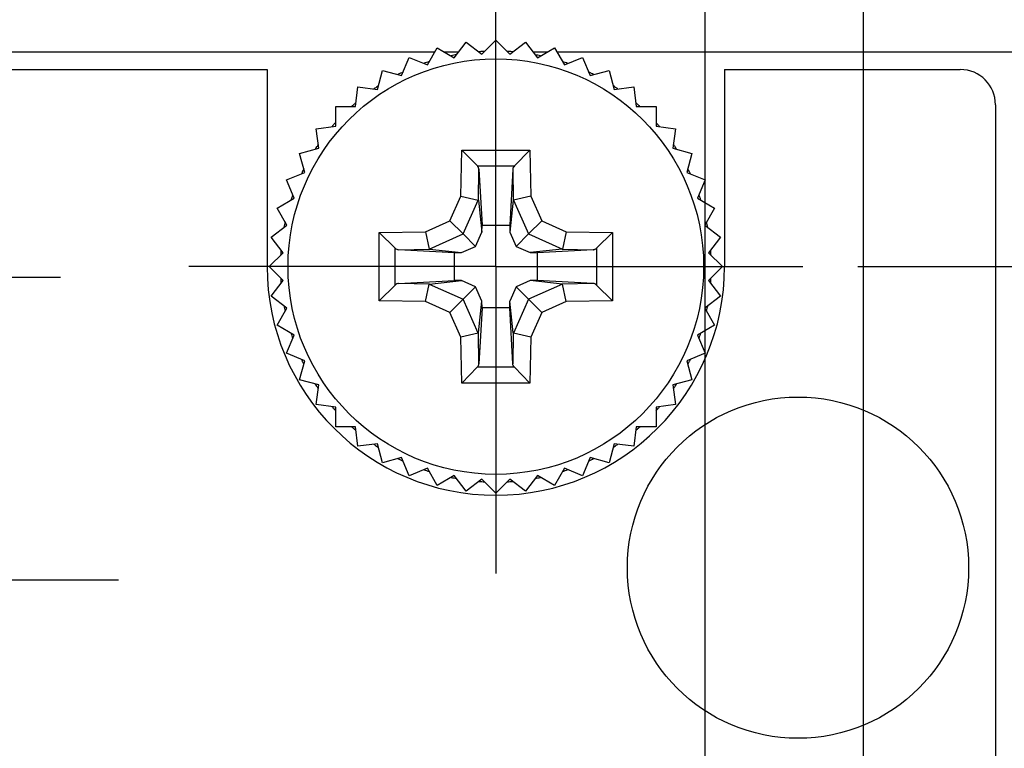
# Model space of a CAD drawing. Header units: inches. Extents: x 0 to 34, y 0 to 22.
# Tile 27 of 43: x 6.8 to 7.9, y 15.3 to 16.1. Entities that reach past the tile are written whole.
import ezdxf

# ---------------------------------------------------------------- set-up
doc = ezdxf.new("R2010")
doc.units = ezdxf.units.IN
doc.header["$LTSCALE"] = 1.87
doc.header["$MEASUREMENT"] = 0
doc.linetypes.add('CENTER', pattern=[0.6, 0.375, -0.075, 0.075, -0.075])
doc.layers.get('0').update_dxf_attribs({"linetype": 'CONTINUOUS'})
doc.layers.add('02___PRT_ALL_AXES', color=7, linetype='CONTINUOUS')
doc.layers.add('DIMENSIONS', color=7, linetype='CONTINUOUS')
doc.styles.get("Standard").update_dxf_attribs({"font": 'txt', "width": 0.8})
doc.dimstyles.new('DIMSTYLE_2', dxfattribs={"dimtxt": 0.125, "dimasz": 0.18, "dimexe": 0.125, "dimexo": 0.0625, "dimgap": 0.03125, "dimtad": 0, "dimtih": 1, "dimtoh": 1, "dimlfac": 0.5, "dimzin": 4, "dimdsep": 46, "dimtxsty": 'STANDARD', "dimblk": '_FILLED', "dimblk1": '_FILLED', "dimblk2": '_FILLED', "dimcen": 0.09, "dimadec": 0, "dimazin": 0, "dimtp": 0.001, "dimtm": 0.001, "dimtfac": 1, "dimtofl": 0, "dimtmove": 0, "dimatfit": 3, "dimldrblk": '_FILLED', "dimfxl": 1, "dimtolj": 1, "dimtzin": 4, "dimarcsym": 0})

# ---------------------------------------------------------------- blocks, each defined once
blk = doc.blocks.new('*D14')
at = {"layer": 'DIMENSIONS', "color": 2, "linetype": 'CONTINUOUS'}
blk.add_line((7.7507, 15.8098), (8.6147, 15.8098), dxfattribs=at)
at = {"layer": 'DIMENSIONS', "color": 2, "linetype": 'CONTINUOUS', "insert": (8.6772, 15.8723), "char_height": 0.125, "width": 1.225, "attachment_point": 1, "line_spacing_factor": 0.9}
blk.add_mtext('4.82{\\Ftxt.shx;\\W1.000000;\\H0.125000; }[122.4]', dxfattribs=at)
blk = doc.blocks.new('_FILLED')
at = {"color": 0, "linetype": 'BYBLOCK'}
blk.add_solid([(0, 0), (-1, 0.1736), (-1, -0.1736)], dxfattribs=at)
blk = doc.blocks.new('*D27')
at = {"layer": 'DIMENSIONS', "color": 2, "linetype": 'CONTINUOUS'}
blk.add_line((6.6012, 16.1033), (6.6012, 16.7413), dxfattribs=at)
at = {"layer": 'DIMENSIONS', "color": 2, "linetype": 'CONTINUOUS', "insert": (6.5387, 16.8038), "char_height": 0.125, "width": 0.925, "attachment_point": 1, "rotation": 90, "line_spacing_factor": 0.9}
blk.add_mtext('.17{\\Ftxt.shx;\\W1.000000;\\H0.125000; }[4.3]', dxfattribs=at)
blk = doc.blocks.new('*D28')
at = {"layer": 'DIMENSIONS', "color": 2, "linetype": 'CONTINUOUS'}
for p, q in [((6.8105, 16.6629), (6.8105, 16.7413)), ((6.6352, 16.4725), (6.8105, 16.6629)), ((6.6352, 15.7913), (6.6352, 16.4725))]:
    blk.add_line(p, q, dxfattribs=at)
at = {"layer": 'DIMENSIONS', "color": 2, "linetype": 'CONTINUOUS', "insert": (6.748, 16.8038), "char_height": 0.125, "width": 0.925, "attachment_point": 1, "rotation": 90, "line_spacing_factor": 0.9}
blk.add_mtext('.15{\\Ftxt.shx;\\W1.000000;\\H0.125000; }[3.9]', dxfattribs=at)
blk = doc.blocks.new('*D30')
at = {"layer": 'DIMENSIONS', "color": 2, "linetype": 'CONTINUOUS'}
blk.add_line((7.5772, 14.5643), (7.5772, 16.7413), dxfattribs=at)
at = {"layer": 'DIMENSIONS', "color": 2, "linetype": 'CONTINUOUS', "insert": (7.5147, 16.8038), "char_height": 0.125, "width": 1.225, "attachment_point": 1, "rotation": 90, "line_spacing_factor": 0.9}
blk.add_mtext('2X .32{\\Ftxt.shx;\\W1.000000;\\H0.125000; }[8.1]', dxfattribs=at)
blk = doc.blocks.new('*D31')
at = {"layer": 'DIMENSIONS', "color": 2, "linetype": 'CONTINUOUS'}
blk.add_line((7.7572, 14.5643), (7.7572, 16.7413), dxfattribs=at)
at = {"layer": 'DIMENSIONS', "color": 2, "linetype": 'CONTINUOUS', "insert": (7.6947, 16.8038), "char_height": 0.125, "width": 1.325, "attachment_point": 1, "rotation": 90, "line_spacing_factor": 0.9}
blk.add_mtext('2X .41{\\Ftxt.shx;\\W1.000000;\\H0.125000; }[10.4]', dxfattribs=at)

msp = doc.modelspace()

# ---------------------------------------------------------------- linework, layer by layer
at = {"color": 7, "linetype": 'CONTINUOUS'}
for p, q in [((7.292, 16.0473), (7.3056, 16.0651)), ((7.3056, 16.0651), (7.3234, 16.0514)), ((7.3234, 16.0514), (7.3392, 16.0673)), ((7.3392, 16.0673), (7.3551, 16.0514)), ((7.3551, 16.0514), (7.3728, 16.0651)), ((7.3728, 16.0651), (7.3865, 16.0473)), ((6.3512, 16.0538), (7.2699, 16.0538)), ((7.2614, 16.0391), (7.2726, 16.0585)), ((7.2726, 16.0585), (7.292, 16.0473)), ((7.2807, 16.0538), (7.297, 16.0538)), ((7.3815, 16.0538), (7.3977, 16.0538)), ((7.3865, 16.0473), (7.4059, 16.0585)), ((7.4059, 16.0585), (7.4171, 16.0391)), ((7.4086, 16.0538), (7.9272, 16.0538)), ((7.2321, 16.027), (7.2407, 16.0477)), ((7.2407, 16.0477), (7.2614, 16.0391)), ((7.4171, 16.0391), (7.4378, 16.0477)), ((7.4378, 16.0477), (7.4463, 16.027)), ((6.4112, 16.0338), (7.0792, 16.0338)), ((7.2047, 16.0111), (7.2105, 16.0328)), ((7.2105, 16.0328), (7.2321, 16.027)), ((7.4463, 16.027), (7.468, 16.0328)), ((7.468, 16.0328), (7.4738, 16.0111)), ((7.5992, 16.0338), (7.8672, 16.0338)), ((7.1796, 15.9918), (7.1825, 16.0141)), ((7.1825, 16.0141), (7.2047, 16.0111)), ((7.4738, 16.0111), (7.496, 16.0141)), ((7.496, 16.0141), (7.4989, 15.9918)), ((7.1572, 15.9694), (7.1572, 15.9918)), ((7.1572, 15.9918), (7.1796, 15.9918)), ((7.4989, 15.9918), (7.5213, 15.9918)), ((7.5213, 15.9918), (7.5213, 15.9694)), ((7.9072, 15.9938), (7.9072, 5.9858)), ((7.1349, 15.9665), (7.1572, 15.9694)), ((7.1379, 15.9443), (7.1349, 15.9665)), ((7.5213, 15.9694), (7.5435, 15.9665)), ((7.5435, 15.9665), (7.5406, 15.9443)), ((7.1162, 15.9385), (7.1379, 15.9443)), ((7.122, 15.9169), (7.1162, 15.9385)), ((7.2995, 15.8899), (7.3004, 15.9423)), ((7.3004, 15.9423), (7.378, 15.9423)), ((7.3004, 15.9423), (7.3182, 15.9243)), ((7.378, 15.9423), (7.3603, 15.9243)), ((7.378, 15.9423), (7.3789, 15.8899)), ((7.5406, 15.9443), (7.5622, 15.9385)), ((7.5622, 15.9385), (7.5564, 15.9169)), ((7.1013, 15.9083), (7.122, 15.9169)), ((7.3182, 15.9243), (7.3603, 15.9243)), ((7.3194, 15.8852), (7.32, 15.9204)), ((7.32, 15.9204), (7.3235, 15.8568)), ((7.3584, 15.9204), (7.355, 15.8568)), ((7.3584, 15.9204), (7.359, 15.8852)), ((7.5564, 15.9169), (7.5771, 15.9083)), ((7.1099, 15.8876), (7.1013, 15.9083)), ((7.5771, 15.9083), (7.5685, 15.8876)), ((7.0905, 15.8764), (7.1099, 15.8876)), ((7.2871, 15.8619), (7.2995, 15.8899)), ((7.2995, 15.8899), (7.3193, 15.8855)), ((7.3021, 15.8469), (7.3193, 15.8855)), ((7.3193, 15.8855), (7.3194, 15.8852)), ((7.3194, 15.8852), (7.3233, 15.849)), ((7.359, 15.8852), (7.3551, 15.849)), ((7.359, 15.8852), (7.3592, 15.8855)), ((7.3789, 15.8899), (7.3592, 15.8855)), ((7.3592, 15.8855), (7.3764, 15.8469)), ((7.3789, 15.8899), (7.3914, 15.8619)), ((7.5685, 15.8876), (7.5879, 15.8764)), ((7.1017, 15.857), (7.0905, 15.8764)), ((7.5879, 15.8764), (7.5767, 15.857)), ((7.2591, 15.8495), (7.2871, 15.8619)), ((7.2871, 15.8619), (7.3021, 15.8469)), ((7.3914, 15.8619), (7.3764, 15.8469)), ((7.3914, 15.8619), (7.4193, 15.8495)), ((7.0839, 15.8434), (7.1017, 15.857)), ((7.2067, 15.8486), (7.2591, 15.8495)), ((7.2591, 15.8495), (7.2635, 15.8297)), ((7.3162, 15.8328), (7.3233, 15.849)), ((7.3233, 15.849), (7.3235, 15.8568)), ((7.3235, 15.8568), (7.355, 15.8568)), ((7.355, 15.8568), (7.3551, 15.849)), ((7.3551, 15.849), (7.3623, 15.8328)), ((7.4193, 15.8495), (7.4149, 15.8297)), ((7.4193, 15.8495), (7.4717, 15.8486)), ((7.5767, 15.857), (7.5945, 15.8434)), ((7.0976, 15.8256), (7.0839, 15.8434)), ((7.2067, 15.771), (7.2067, 15.8486)), ((7.2067, 15.8486), (7.2247, 15.8309)), ((7.2635, 15.8297), (7.3021, 15.8469)), ((7.3021, 15.8469), (7.3162, 15.8328)), ((7.3764, 15.8469), (7.3623, 15.8328)), ((7.3764, 15.8469), (7.4149, 15.8297)), ((7.4717, 15.8486), (7.4537, 15.8308)), ((7.4717, 15.8486), (7.4717, 15.771)), ((7.5945, 15.8434), (7.5809, 15.8256)), ((7.2247, 15.7887), (7.2247, 15.8309)), ((7.2286, 15.829), (7.2638, 15.8296)), ((7.2922, 15.8255), (7.2286, 15.829)), ((7.2638, 15.8296), (7.2635, 15.8297)), ((7.2638, 15.8296), (7.3, 15.8257)), ((7.3, 15.8257), (7.3162, 15.8328)), ((7.3623, 15.8328), (7.3784, 15.8257)), ((7.4146, 15.8296), (7.3784, 15.8257)), ((7.4498, 15.829), (7.3863, 15.8255)), ((7.4149, 15.8297), (7.4146, 15.8296)), ((7.4146, 15.8296), (7.4498, 15.829)), ((7.4537, 15.8308), (7.4537, 15.7887)), ((7.0817, 15.8098), (7.0976, 15.8256)), ((7.2922, 15.8255), (7.3, 15.8257)), ((7.2922, 15.794), (7.2922, 15.8255)), ((7.3784, 15.8257), (7.3863, 15.8255)), ((7.3863, 15.8255), (7.3863, 15.794)), ((7.5809, 15.8256), (7.5967, 15.8098)), ((7.0976, 15.7939), (7.0817, 15.8098)), ((7.5967, 15.8098), (7.5809, 15.7939)), ((7.0839, 15.7762), (7.0976, 15.7939)), ((7.2286, 15.7906), (7.2922, 15.794)), ((7.2638, 15.79), (7.3, 15.7939)), ((7.3, 15.7939), (7.2922, 15.794)), ((7.3162, 15.7867), (7.3, 15.7939)), ((7.3784, 15.7939), (7.3623, 15.7867)), ((7.3863, 15.794), (7.3784, 15.7939)), ((7.4146, 15.79), (7.3784, 15.7939)), ((7.4498, 15.7906), (7.3863, 15.794)), ((7.5809, 15.7939), (7.5945, 15.7762)), ((7.2067, 15.771), (7.2247, 15.7887)), ((7.2638, 15.79), (7.2286, 15.7906)), ((7.2591, 15.7701), (7.2635, 15.7898)), ((7.2635, 15.7898), (7.2638, 15.79)), ((7.2635, 15.7898), (7.3021, 15.7726)), ((7.3021, 15.7726), (7.3162, 15.7867)), ((7.3233, 15.7706), (7.3162, 15.7867)), ((7.3623, 15.7867), (7.3551, 15.7706)), ((7.3764, 15.7726), (7.3623, 15.7867)), ((7.4149, 15.7898), (7.3764, 15.7726)), ((7.4498, 15.7906), (7.4146, 15.79)), ((7.4146, 15.79), (7.4149, 15.7898)), ((7.4193, 15.7701), (7.4149, 15.7898)), ((7.4717, 15.771), (7.4537, 15.7887)), ((7.1017, 15.7625), (7.0839, 15.7762)), ((7.2591, 15.7701), (7.2067, 15.771)), ((7.2871, 15.7576), (7.3021, 15.7726)), ((7.3193, 15.7341), (7.3021, 15.7726)), ((7.3194, 15.7344), (7.3233, 15.7706)), ((7.3235, 15.7628), (7.3233, 15.7706)), ((7.355, 15.7628), (7.3551, 15.7706)), ((7.359, 15.7344), (7.3551, 15.7706)), ((7.3764, 15.7726), (7.3592, 15.7341)), ((7.3914, 15.7576), (7.3764, 15.7726)), ((7.4717, 15.771), (7.4193, 15.7701)), ((7.5945, 15.7762), (7.5767, 15.7625)), ((7.0905, 15.7431), (7.1017, 15.7625)), ((7.2871, 15.7576), (7.2591, 15.7701)), ((7.3235, 15.7628), (7.32, 15.6992)), ((7.355, 15.7628), (7.3235, 15.7628)), ((7.3584, 15.6992), (7.355, 15.7628)), ((7.4193, 15.7701), (7.3914, 15.7576)), ((7.5767, 15.7625), (7.5879, 15.7431)), ((7.2995, 15.7297), (7.2871, 15.7576)), ((7.3914, 15.7576), (7.3789, 15.7297)), ((7.1099, 15.7319), (7.0905, 15.7431)), ((7.5879, 15.7431), (7.5685, 15.7319)), ((7.1013, 15.7112), (7.1099, 15.7319)), ((7.3193, 15.7341), (7.2995, 15.7297)), ((7.3004, 15.6773), (7.2995, 15.7297)), ((7.3194, 15.7344), (7.3193, 15.7341)), ((7.32, 15.6992), (7.3194, 15.7344)), ((7.359, 15.7344), (7.3584, 15.6992)), ((7.3592, 15.7341), (7.359, 15.7344)), ((7.3789, 15.7297), (7.3592, 15.7341)), ((7.3789, 15.7297), (7.378, 15.6773)), ((7.5685, 15.7319), (7.5771, 15.7112)), ((7.122, 15.7027), (7.1013, 15.7112)), ((7.5771, 15.7112), (7.5564, 15.7027)), ((7.1162, 15.681), (7.122, 15.7027)), ((7.3181, 15.6953), (7.3004, 15.6773)), ((7.3604, 15.6953), (7.3182, 15.6953)), ((7.378, 15.6773), (7.3603, 15.6953)), ((7.5564, 15.7027), (7.5622, 15.681)), ((7.1379, 15.6752), (7.1162, 15.681)), ((7.5622, 15.681), (7.5406, 15.6752)), ((7.1349, 15.653), (7.1379, 15.6752)), ((7.378, 15.6773), (7.3004, 15.6773)), ((7.5406, 15.6752), (7.5435, 15.653)), ((7.1572, 15.6501), (7.1349, 15.653)), ((7.1572, 15.6277), (7.1572, 15.6501)), ((7.5435, 15.653), (7.5213, 15.6501)), ((7.5213, 15.6501), (7.5213, 15.6277)), ((7.1796, 15.6277), (7.1572, 15.6277)), ((7.1825, 15.6055), (7.1796, 15.6277)), ((7.4989, 15.6277), (7.496, 15.6055)), ((7.5213, 15.6277), (7.4989, 15.6277)), ((7.2047, 15.6084), (7.1825, 15.6055)), ((7.2105, 15.5868), (7.2047, 15.6084)), ((7.4738, 15.6084), (7.468, 15.5868)), ((7.496, 15.6055), (7.4738, 15.6084)), ((7.2321, 15.5926), (7.2105, 15.5868)), ((7.2407, 15.5719), (7.2321, 15.5926)), ((7.4463, 15.5926), (7.4378, 15.5719)), ((7.468, 15.5868), (7.4463, 15.5926)), ((7.2614, 15.5805), (7.2407, 15.5719)), ((7.2726, 15.5611), (7.2614, 15.5805)), ((7.4171, 15.5805), (7.4059, 15.5611)), ((7.4378, 15.5719), (7.4171, 15.5805)), ((7.292, 15.5723), (7.2726, 15.5611)), ((7.3056, 15.5545), (7.292, 15.5723)), ((7.3865, 15.5723), (7.3728, 15.5545)), ((7.4059, 15.5611), (7.3865, 15.5723)), ((7.3234, 15.5681), (7.3056, 15.5545)), ((7.3392, 15.5523), (7.3234, 15.5681)), ((7.3551, 15.5681), (7.3392, 15.5523)), ((7.3728, 15.5545), (7.3551, 15.5681))]:
    msp.add_line(p, q, dxfattribs=at)
msp.add_circle((7.3392, 15.8098), 0.2362, dxfattribs=at)
at = {"color": 40, "linetype": 'CONTINUOUS'}
msp.add_circle((7.6827, 15.4675), 0.194, dxfattribs=at)
at = {"color": 7, "linetype": 'CONTINUOUS'}
for centre, radius, start, end in [((7.3393, 15.8095), 0.2453, 100.5412, 101.243), ((7.3392, 15.8102), 0.2445, 94.2569, 94.493), ((7.3392, 15.8104), 0.2444, 93.7308, 94.2569), ((7.3392, 15.8107), 0.2441, 93.0308, 93.7309), ((7.3392, 15.8086), 0.2462, 86.2716, 86.964), ((7.3392, 15.8087), 0.2461, 85.6967, 86.2716), ((7.3392, 15.8088), 0.246, 85.5125, 85.6967), ((7.3393, 15.8106), 0.2441, 78.7425, 79.4459), ((7.3392, 15.8099), 0.2449, 108.7558, 109.4592), ((7.3392, 15.8099), 0.2449, 108.0259, 108.7558), ((7.3393, 15.8096), 0.2452, 101.243, 101.9723), ((7.3392, 15.81), 0.2448, 78.0144, 78.7425), ((7.3392, 15.8094), 0.2454, 71.2576, 71.9845), ((7.3393, 15.8099), 0.2449, 70.556, 71.2576), ((7.3392, 15.8098), 0.245, 115.508, 116.9663), ((7.3387, 15.8089), 0.2461, 63.7224, 64.4808), ((7.3386, 15.8086), 0.2463, 63.0296, 63.7225), ((7.8672, 15.9938), 0.04, 0, 90), ((7.339, 15.8101), 0.2447, 124.1411, 124.4885), ((7.339, 15.8101), 0.2446, 123.0297, 124.1411), ((7.3403, 15.8114), 0.2431, 56.2735, 56.9756), ((7.3408, 15.812), 0.2423, 55.5034, 56.2735), ((7.339, 15.81), 0.2447, 130.5404, 131.2428), ((7.3383, 15.8087), 0.2464, 48.7604, 49.4573), ((7.3389, 15.8101), 0.2446, 131.2428, 131.9776), ((7.3384, 15.8088), 0.2463, 48.0366, 48.7604), ((7.3397, 15.8094), 0.2456, 138.0275, 138.7517), ((7.3397, 15.8103), 0.2443, 41.2328, 41.9631), ((7.3396, 15.8095), 0.2455, 138.7517, 139.4545), ((7.3393, 15.8099), 0.2448, 40.5318, 41.2329), ((7.3396, 15.8096), 0.2455, 146.2766, 146.9725), ((7.3393, 15.8098), 0.245, 145.5139, 146.2767), ((7.339, 15.8096), 0.2453, 33.7438, 34.5045), ((7.3394, 15.8099), 0.2448, 33.047, 33.7438), ((7.3383, 15.8102), 0.2439, 153.7231, 154.4862), ((7.3387, 15.81), 0.2445, 153.0251, 153.7231), ((7.3386, 15.8095), 0.2457, 26.2644, 26.96), ((7.3384, 15.8094), 0.2459, 25.5065, 26.2645), ((7.3405, 15.8094), 0.2463, 160.5476, 161.9697), ((7.34, 15.8101), 0.2442, 18.7533, 19.4585), ((7.3397, 15.81), 0.2445, 18.0227, 18.7533), ((7.3375, 15.8102), 0.2432, 168.0356, 168.7668), ((7.3389, 15.8097), 0.2453, 11.249, 11.9787), ((7.3383, 15.81), 0.2441, 168.7668, 169.4709), ((7.3392, 15.8098), 0.245, 10.5466, 11.249), ((7.3401, 15.8097), 0.2459, 175.6845, 176.2552), ((7.3403, 15.8097), 0.2461, 175.496, 175.6846), ((7.3391, 15.8098), 0.2451, 4.2032, 4.489), ((7.3391, 15.8098), 0.2451, 3.7304, 4.2032), ((7.3397, 15.8097), 0.2455, 176.2551, 176.9499), ((7.3391, 15.8098), 0.2451, 3.0323, 3.7304), ((7.3397, 15.8099), 0.2455, 183.0498, 183.7448), ((7.3401, 15.8099), 0.2459, 183.7448, 184.3062), ((7.3391, 15.8098), 0.2451, 355.7878, 356.2695), ((7.3391, 15.8098), 0.2451, 356.2695, 356.9674), ((7.3403, 15.8099), 0.2461, 184.3061, 184.5037), ((7.3391, 15.8098), 0.2451, 355.5107, 355.7878), ((7.3383, 15.8096), 0.2441, 190.529, 191.2329), ((7.3375, 15.8094), 0.2432, 191.2329, 191.9653), ((7.3389, 15.8099), 0.2453, 348.0221, 348.7507), ((7.3392, 15.8098), 0.245, 348.7507, 349.4532), ((7.3405, 15.8102), 0.2463, 198.0313, 199.4527), ((7.34, 15.8095), 0.2442, 340.5419, 341.2461), ((7.3397, 15.8096), 0.2445, 341.2461, 341.9783), ((7.3383, 15.8093), 0.2439, 205.5114, 206.2761), ((7.3384, 15.8102), 0.2459, 333.7347, 334.4912), ((7.3387, 15.8096), 0.2445, 206.276, 206.9738), ((7.3386, 15.8101), 0.2457, 333.0389, 333.7347), ((7.3396, 15.81), 0.2455, 213.0262, 213.7225), ((7.3393, 15.8098), 0.245, 213.7225, 214.4833), ((7.339, 15.81), 0.2453, 325.4927, 326.2553), ((7.3394, 15.8097), 0.2448, 326.2553, 326.9517), ((7.3396, 15.8101), 0.2455, 220.5459, 221.2475), ((7.3397, 15.8102), 0.2456, 221.2475, 221.974), ((7.3397, 15.8093), 0.2443, 318.0386, 318.7664), ((7.3393, 15.8096), 0.2448, 318.7664, 319.4686), ((7.3389, 15.8095), 0.2446, 228.024, 228.7566), ((7.339, 15.8096), 0.2447, 228.7566, 229.4595), ((7.3383, 15.8109), 0.2464, 310.5427, 311.239), ((7.3384, 15.8108), 0.2463, 311.239, 311.9651), ((7.339, 15.8095), 0.2447, 235.5097, 235.807), ((7.339, 15.8094), 0.2446, 235.807, 236.9693), ((7.3403, 15.8082), 0.2431, 303.0234, 303.7259), ((7.3407, 15.8076), 0.2423, 303.726, 304.2321), ((7.3407, 15.8076), 0.2424, 304.2322, 304.4947), ((7.3392, 15.8098), 0.245, 243.0328, 244.4902), ((7.3386, 15.811), 0.2463, 296.277, 296.9696), ((7.3387, 15.8107), 0.2461, 295.5173, 296.277), ((7.3392, 15.8097), 0.2449, 250.5409, 251.2436), ((7.3392, 15.8097), 0.2449, 251.2436, 251.9755), ((7.3393, 15.81), 0.2452, 258.0291, 258.7564), ((7.3393, 15.8101), 0.2453, 258.7564, 259.459), ((7.3393, 15.8089), 0.2441, 280.5542, 281.2569), ((7.3392, 15.8096), 0.2448, 281.2569, 281.987), ((7.3392, 15.8102), 0.2454, 288.0168, 288.7418), ((7.3393, 15.8097), 0.2449, 288.7418, 289.4441), ((7.3392, 15.8093), 0.2446, 265.5051, 265.6902), ((7.3392, 15.8092), 0.2444, 265.6901, 266.2685), ((7.3392, 15.8089), 0.2441, 266.2685, 266.9683), ((7.3392, 15.811), 0.2462, 273.0351, 273.7278), ((7.3392, 15.8109), 0.2461, 273.7278, 274.2507), ((7.3392, 15.8108), 0.246, 274.2507, 274.4856)]:
    msp.add_arc(centre, radius, start, end, dxfattribs=at)
msp.add_ellipse((7.229, 15.7706), major_axis=(-0.0001, 0.02), ratio=0.487612, start_param=0.023739, end_param=0.442618, dxfattribs=at)
for points, knots in [([(7.32, 15.9204), (7.32, 15.9207), (7.3199, 15.9214), (7.3195, 15.9224), (7.3189, 15.9234), (7.3185, 15.924), (7.3182, 15.9243)], [0, 0, 0, 0, 0.229991, 0.471038, 0.726338, 1, 1, 1, 1]), ([(7.3603, 15.9243), (7.3598, 15.9237), (7.3589, 15.9225), (7.3584, 15.9211), (7.3584, 15.9204)], [0, 0, 0, 0, 0.533893, 1, 1, 1, 1]), ([(7.2247, 15.8309), (7.2253, 15.8303), (7.2265, 15.8294), (7.2279, 15.829), (7.2286, 15.829)], [0, 0, 0, 0, 0.533893, 1, 1, 1, 1]), ([(7.4498, 15.829), (7.4501, 15.829), (7.4508, 15.8291), (7.4518, 15.8295), (7.4528, 15.8301), (7.4535, 15.8305), (7.4537, 15.8308)], [0, 0, 0, 0, 0.229991, 0.471038, 0.726338, 1, 1, 1, 1]), ([(7.4537, 15.7887), (7.4532, 15.7892), (7.452, 15.7901), (7.4505, 15.7906), (7.4498, 15.7906)], [0, 0, 0, 0, 0.533893, 1, 1, 1, 1]), ([(7.3182, 15.6953), (7.3185, 15.6955), (7.3189, 15.6962), (7.3195, 15.6972), (7.3199, 15.6982), (7.32, 15.6989), (7.32, 15.6992)], [0, 0, 0, 0, 0.273672, 0.52896, 0.77001, 1, 1, 1, 1]), ([(7.3604, 15.6953), (7.3598, 15.6959), (7.3589, 15.697), (7.3584, 15.6985), (7.3584, 15.6992)], [0, 0, 0, 0, 0.535971, 1, 1, 1, 1])]:
    msp.add_open_spline(points, degree=3, knots=knots, dxfattribs=at)
at = {"layer": '02___PRT_ALL_AXES', "color": 7, "linetype": 'CENTER'}
for p, q in [((7.3392, 15.8098), (7.3392, 16.1588)), ((7.3392, 15.8098), (6.9902, 15.8098)), ((7.3392, 15.8098), (7.3392, 15.4608)), ((7.3392, 15.8098), (7.6882, 15.8098)), ((6.6012, 15.7978), (6.8442, 15.7978)), ((6.6352, 15.4538), (6.9102, 15.4538))]:
    msp.add_line(p, q, dxfattribs=at)
at = {"layer": '02___PRT_ALL_AXES', "color": 7, "linetype": 'CONTINUOUS'}
for p, q in [((7.0792, 16.0338), (7.0792, 15.8098)), ((7.5992, 16.0338), (7.5992, 15.8098))]:
    msp.add_line(p, q, dxfattribs=at)
msp.add_arc((7.3392, 15.8098), 0.26, 180, 360, dxfattribs=at)

# ---------------------------------------------------------------- dimensions: what is measured, and where the dimension line sits
at = {"layer": 'DIMENSIONS', "color": 2, "linetype": 'CONTINUOUS'}
for feature_location, picture, middle in [((7.7572, 14.5643), '*D31', (7.7572, 17.4663)), ((7.5772, 14.5643), '*D30', (7.5772, 17.4163))]:
    dim = msp.add_ordinate_dim(feature_location=feature_location, offset=(0, 2.177), dtype=1, origin=(6.9392, 14.5018), text='2X <>', dimstyle='DIMSTYLE_2', dxfattribs=at)
    dim.commit()
    dim.dimension.update_dxf_attribs({"geometry": picture, "text_midpoint": middle})
for feature_location, offset, dtype, origin, picture, middle in [((6.6012, 16.1033), (0, 0.638), 1, (6.9392, 16.0408), '*D27', (6.6012, 17.2663)), ((6.6352, 15.7913), (0.1752, 0.95), 0, (6.9392, 15.7288), '*D28', (6.8105, 17.2663)), ((7.7507, 15.8098), (0.864, 0), 0, (7.6882, 6.1698), '*D14', (9.2897, 15.8098))]:
    dim = msp.add_ordinate_dim(feature_location=feature_location, offset=offset, dtype=dtype, origin=origin, dimstyle='DIMSTYLE_2', dxfattribs=at)
    dim.commit()
    dim.dimension.update_dxf_attribs({"geometry": picture, "text_midpoint": middle})

doc.saveas('drawing.dxf')
